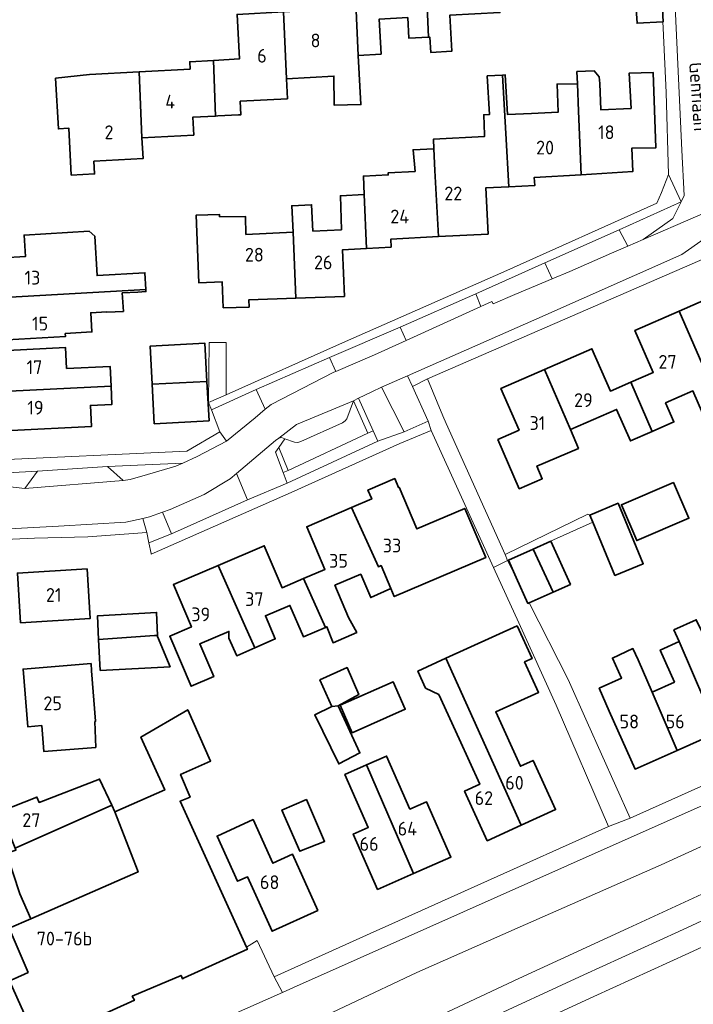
# Model space of a CAD drawing. Header units: metres. Extents: x 245598 to 248629, y 478632 to 481821.
# Tile 83 of 122: x 247523 to 247611, y 479990 to 480119. Entities that reach past the tile are written whole.
import ezdxf
from ezdxf.enums import TextEntityAlignment as Align

# ---------------------------------------------------------------- set-up
doc = ezdxf.new("R2010")
doc.units = ezdxf.units.M
for name, color, linetype, lineweight in [('B-XX-GR-GROENVOORZIENING-GV', 80, 'Continuous', 18), ('B-XX-OG-BEBOUWING-GV', 7, 'Continuous', 35), ('B-XX-OG-BEBOUWING-T18', 10, 'Continuous', 18), ('B-XX-OG-TERREIN_ERF-GV', 7, 'Continuous', 18), ('B-XX-OG-TOPOGRAFIE-T18', 10, 'Continuous', 18), ('B-XX-VH-ONVERHARD-GV', 252, 'Continuous', 18), ('B-XX-VH-VERHARDING_GESLOTEN-GV', 252, 'Continuous', 18), ('B-XX-VH-VERHARDING_OPEN-GV', 252, 'Continuous', 18)]:
    doc.layers.add(name, color=color, linetype=linetype, lineweight=lineweight)
doc.styles.add('NLCS-ISO-M-T18', font='NLCS-ISO.ttf', dxfattribs={"height": 1.8})

msp = doc.modelspace()

# ---------------------------------------------------------------- linework, layer by layer
at = {"layer": 'B-XX-GR-GROENVOORZIENING-GV'}
for points in [[(247591.978, 480086.944), (247592.933, 480084.867), (247595.233, 480085.822), (247600.689, 480088.211), (247602.799, 480089.113), (247601.665, 480091.238)], [(247582.95, 480082.9), (247573.05, 480078.55), (247573.84, 480076.801), (247583.587, 480081.217)], [(247554.25, 480070.4), (247555.429, 480067.802), (247556.19, 480068.44), (247564.41, 480072.66), (247564.641, 480072.759), (247563.83, 480074.56)], [(247573.578, 480064.867), (247576.7, 480066.244), (247574.66, 480070.791), (247574.033, 480072.189), (247570.633, 480070.689)], [(247568.848, 480064.668), (247569.547, 480064.993), (247567.612, 480069.236), (247566.94, 480068.9)], [(247558.403, 480059.811), (247557.779, 480059.521), (247558.31, 480058.15), (247570.16, 480063.65), (247569.547, 480064.993), (247568.848, 480064.668)], [(247557.779, 480059.521), (247558.403, 480059.811), (247557.184, 480062.791), (247556.75, 480062.18)], [(247544.64, 480060.78), (247534.79, 480060.33), (247536.85, 480058.51), (247537.75, 480058.63), (247540.03, 480059.26), (247543.76, 480060.38)], [(247524.01, 480057.45), (247525.68, 480059.71), (247518.48, 480059.33), (247519.95, 480058.34), (247521.35, 480057.75)], [(247551.66, 480059.41), (247550.83, 480058.7), (247547.44, 480056.65), (247543, 480054.69), (247542, 480054.34), (247543.16, 480051.51), (247553.093, 480055.962)]]:
    msp.add_lwpolyline(points, close=True, dxfattribs=at)
for points in [[(247567.125, 479983.338), (247588.575, 479993.438), (247602.836, 480000), (247627.778, 480011.478), (247697.367, 480043.467), (247697.811, 480044.011), (247697.889, 480044.422), (247697.322, 480044.6), (247690.211, 480044.411), (247688.478, 480044.389), (247679.011, 480040.433), (247678.1, 480038.078), (247667.378, 480033.244), (247665.011, 480034.233), (247636.911, 480021.689), (247625.8, 480016.811), (247607.163, 480008.288), (247588.347, 480000), (247575.237, 479994.225), (247557.912, 479986.012)], [(247610.538, 479987.375), (247629.688, 479997.525), (247633.613, 479999.556), (247631.847, 480002.788), (247626.809, 480004.157), (247626.338, 480003.938), (247617.834, 480000), (247610.788, 479996.737), (247598.375, 479991.075), (247584.962, 479984.887)]]:
    msp.add_lwpolyline(points, dxfattribs=at)
at = {"layer": 'B-XX-OG-BEBOUWING-GV'}
for points in [[(247595.094, 480135.549), (247595.477, 480127.085), (247595.603, 480124.307), (247598.378, 480124.411), (247598.295, 480127.238), (247603.38, 480127.514), (247604.013, 480118.255), (247607.38, 480118.434), (247607.438, 480118.437), (247606.943, 480127.754), (247606.93, 480127.754), (247605.195, 480127.693), (247605.107, 480130.208), (247604.732, 480137.129), (247601.34, 480136.946), (247601.398, 480135.891)], [(247576.289, 480127.519), (247576.753, 480116.419), (247576.94, 480116.429), (247577.048, 480114.442), (247579.79, 480114.59), (247579.534, 480119.285), (247586.096, 480119.641), (247585.752, 480129.033), (247582.839, 480128.875), (247582.893, 480127.877)], [(247576.289, 480127.519), (247570, 480127.178), (247570.333, 480121.029), (247567.269, 480120.863), (247567.561, 480114.055), (247570.562, 480114.218), (247570.315, 480118.786), (247574.048, 480118.988), (247574.195, 480116.28), (247576.753, 480116.419)], [(247557.807, 480119.73), (247558.191, 480111.004), (247564.391, 480111.34), (247564.45, 480107.54), (247567.93, 480107.611), (247567.561, 480114.055), (247567.269, 480120.863), (247564.278, 480120.701), (247564.311, 480120.082)], [(247548.667, 480113.396), (247548.918, 480106.116), (247549.222, 480106.133), (247551.913, 480106.279), (247552.247, 480106.297), (247552.152, 480108.057), (247558.333, 480108.392), (247558.191, 480111.004), (247557.807, 480119.73), (247551.739, 480119.401), (247552.055, 480113.58)], [(247548.667, 480113.396), (247545.557, 480113.228), (247545.61, 480112.257), (247538.928, 480111.895), (247539.31, 480103.266), (247546.086, 480103.634), (247545.96, 480105.956), (247548.918, 480106.116)], [(247539.31, 480103.266), (247538.928, 480111.895), (247532.464, 480111.544), (247528.026, 480111.057), (247528.4, 480104.43), (247529.741, 480104.543), (247530.075, 480098.403), (247533.127, 480098.568), (247533.037, 480100.211), (247539.457, 480100.56)], [(247584.072, 480103.663), (247584.08, 480103.433), (247577.394, 480103.081), (247577.459, 480101.83), (247577.606, 480099.01), (247578.057, 480090.367), (247584.551, 480090.699), (247584.241, 480096.729), (247587.246, 480096.869), (247586.865, 480103.837), (247586.433, 480111.478), (247584.432, 480111.365), (247584.717, 480106.322), (247583.981, 480106.281)], [(247586.865, 480103.837), (247587.246, 480096.869), (247590.639, 480097.028), (247590.565, 480098.071), (247596.721, 480098.45), (247596.368, 480106.781), (247596.217, 480110.342), (247593.567, 480110.3), (247593.725, 480106.648), (247590.211, 480106.471), (247587.092, 480106.314), (247586.799, 480111.499), (247586.433, 480111.478)], [(247596.368, 480106.781), (247596.721, 480098.45), (247603.446, 480098.865), (247603.341, 480101.933), (247606.482, 480101.985), (247606.118, 480111.818), (247602.971, 480111.723), (247603.236, 480107.126), (247599.305, 480106.928), (247599.133, 480110.389), (247599.078, 480111.265), (247598.397, 480112.038), (247596.149, 480111.943), (247596.217, 480110.342)], [(247568.34, 480095.849), (247568.642, 480088.819), (247571.881, 480089.007), (247571.844, 480090.05), (247578.057, 480090.367), (247577.606, 480099.01), (247577.459, 480101.83), (247574.75, 480101.71), (247575.014, 480098.878), (247571.484, 480098.698), (247571.495, 480098.427), (247568.265, 480098.287)], [(247559.066, 480090.955), (247559.44, 480082.326), (247565.777, 480082.554), (247565.52, 480088.638), (247568.642, 480088.819), (247568.34, 480095.849), (247565.243, 480095.712), (247565.381, 480091.272), (247561.657, 480091.085), (247561.484, 480094.527), (247558.893, 480094.397)], [(247549.446, 480092.933), (247549.432, 480093.265), (247546.386, 480093.152), (247546.751, 480084.321), (247549.797, 480084.447), (247549.937, 480081.067), (247553.314, 480081.149), (247553.261, 480082.103), (247559.44, 480082.326), (247559.066, 480090.955), (247552.903, 480090.645), (247552.86, 480092.98)], [(247521.087, 480087.234), (247520.412, 480086.858), (247520.529, 480084.856), (247521.244, 480084.562), (247521.369, 480082.43), (247539.82, 480083.462), (247539.696, 480085.634), (247533.457, 480085.267), (247533.154, 480090.418), (247532.422, 480091.069), (247523.917, 480090.57), (247524.082, 480087.755), (247521.067, 480087.578)], [(247539.82, 480083.462), (247521.369, 480082.43), (247521.519, 480079.88), (247520.843, 480079.504), (247520.961, 480077.502), (247521.676, 480077.208), (247521.696, 480076.864), (247529.3, 480077.311), (247529.277, 480077.703), (247532.777, 480077.908), (247532.628, 480080.411), (247534.737, 480080.535), (247534.739, 480080.488), (247536.879, 480080.591), (247536.743, 480083.018), (247538.766, 480083.125), (247539.836, 480083.189)], [(247609.501, 480080.626), (247612.911, 480072.817), (247618.594, 480075.294), (247620.394, 480071.164), (247623.198, 480072.386), (247620.36, 480078.897), (247617.558, 480077.676), (247615.192, 480083.106)], [(247603.187, 480071.333), (247605.995, 480064.913), (247608.836, 480066.151), (247607.75, 480068.644), (247611.308, 480070.198), (247612.572, 480067.303), (247614.879, 480068.31), (247612.911, 480072.817), (247609.501, 480080.626), (247603.736, 480078.113), (247606.131, 480072.616)], [(247521.984, 480070.153), (247535.279, 480070.809), (247535.15, 480073.415), (247529.46, 480073.136), (247529.326, 480075.859), (247521.722, 480075.485), (247521.739, 480075.14), (247521.06, 480074.772), (247521.158, 480072.768), (247521.87, 480072.467)], [(247547.811, 480071.427), (247547.54, 480076.431), (247540.376, 480076.043), (247540.646, 480071.074)], [(247591.929, 480073.007), (247595.298, 480065.143), (247601.351, 480067.781), (247603.142, 480063.67), (247605.995, 480064.913), (247603.187, 480071.333), (247600.538, 480070.179), (247598.127, 480075.709)], [(247585.805, 480063.859), (247588.618, 480057.413), (247591.631, 480058.728), (247590.932, 480060.381), (247596.345, 480062.7), (247595.298, 480065.143), (247591.929, 480073.007), (247586.233, 480070.525), (247588.606, 480065.08)], [(247535.279, 480070.809), (247521.984, 480070.153), (247522.088, 480068.034), (247521.409, 480067.665), (247521.507, 480065.661), (247522.219, 480065.361), (247522.236, 480065.016), (247532.713, 480065.532), (247532.577, 480068.299), (247535.396, 480068.437)], [(247548.089, 480066.312), (247547.811, 480071.427), (247540.646, 480071.074), (247540.925, 480065.923)], [(247570.226, 480047.236), (247570.557, 480047.377), (247571.837, 480044.374), (247572.285, 480043.323), (247584.236, 480048.42), (247581.496, 480054.84), (247575.242, 480052.171), (247572.922, 480057.611), (247572.848, 480057.58), (247572.35, 480058.748), (247568.846, 480057.253), (247569.344, 480056.085), (247566.702, 480054.958)], [(247608.8, 480058.222), (247601.978, 480055.322), (247603.978, 480050.644), (247610.8, 480053.567)], [(247571.837, 480044.374), (247570.557, 480047.377), (247570.226, 480047.236), (247566.702, 480054.958), (247560.849, 480052.461), (247563.234, 480046.869), (247560.422, 480045.669), (247563.293, 480039.305), (247563.482, 480039.386), (247564.29, 480037.29), (247567.38, 480038.64), (247566.314, 480040.594), (247564.52, 480044.801), (247567.912, 480046.248), (247569.208, 480043.207)], [(247598.235, 480053.061), (247601.133, 480046.09), (247604.818, 480047.622), (247601.538, 480055.514), (247597.852, 480053.981)], [(247549.269, 480047.394), (247552.73, 480039.653), (247554.079, 480036.634), (247556.73, 480037.79), (247555.454, 480040.814), (247558.656, 480042.18), (247560.408, 480038.074), (247563.293, 480039.305), (247560.422, 480045.669), (247557.624, 480044.476), (247555.285, 480049.96)], [(247590.434, 480049.506), (247593.037, 480043.9), (247595.299, 480044.916), (247592.767, 480050.554)], [(247590.434, 480049.506), (247587.224, 480048.065), (247588.235, 480045.814), (247589.756, 480042.427), (247589.921, 480042.501), (247593.037, 480043.9)], [(247549.269, 480047.394), (247543.421, 480044.9), (247545.783, 480039.364), (247542.942, 480038.152), (247545.73, 480031.616), (247548.687, 480032.877), (247546.864, 480037.151), (247550.68, 480038.778), (247550.68, 480037.91), (247551.71, 480035.6), (247554.079, 480036.634), (247552.73, 480039.653)], [(247532.155, 480046.959), (247523.038, 480046.395), (247523.439, 480039.909), (247532.556, 480040.473)], [(247541.336, 480038.255), (247541.23, 480041.25), (247533.49, 480040.81), (247533.642, 480037.715), (247540.954, 480038.242)], [(247579.037, 480035.258), (247588.862, 480013.441), (247593.361, 480015.489), (247590.437, 480021.913), (247588.784, 480021.161), (247585.555, 480028.256), (247591.141, 480030.798), (247589.322, 480034.794), (247590.289, 480035.234), (247588.349, 480039.496)], [(247612.47, 480038.755), (247611.765, 480040.303), (247608.84, 480038.972), (247609.538, 480037.439), (247614.628, 480025.589), (247620.181, 480028.047), (247614.955, 480039.852)], [(247541.336, 480038.255), (247540.954, 480038.242), (247533.642, 480037.715), (247533.858, 480033.672), (247542.99, 480034.16), (247541.34, 480038.13)], [(247608.901, 480032.133), (247606.006, 480030.855), (247609.251, 480023.21), (247614.628, 480025.589), (247609.538, 480037.439), (247607.053, 480036.342), (247608.355, 480033.393)], [(247604.158, 480035.042), (247603.484, 480036.523), (247600.797, 480035.3), (247601.994, 480032.669), (247599.077, 480031.341), (247600.394, 480028.367), (247603.754, 480020.777), (247609.251, 480023.21), (247606.006, 480030.855)], [(247533.155, 480027.018), (247533.262, 480027.027), (247532.733, 480033.612), (247532.657, 480034.561), (247523.77, 480033.846), (247524.376, 480026.314), (247526.22, 480026.462), (247526.493, 480023.073), (247533.284, 480023.62)], [(247578.121, 480030.522), (247580.75, 480024.746), (247583.45, 480018.814), (247581.477, 480017.916), (247584.431, 480011.425), (247588.862, 480013.441), (247579.037, 480035.258), (247575.377, 480033.592), (247576.389, 480031.368)], [(247564.11, 480028.95), (247564.95, 480029.05), (247567.66, 480030.54), (247566.11, 480034.05), (247562.58, 480032.44)], [(247566.793, 480025.534), (247573.717, 480028.602), (247572.124, 480032.196), (247565.2, 480029.128)], [(247564.11, 480028.95), (247561.89, 480027.86), (247565.03, 480021.46), (247567.79, 480022.89), (247564.95, 480029.05)], [(247524.806, 480001.233), (247521.959, 479999.988), (247524.422, 479994.211), (247522.609, 479993.389), (247522.019, 479993.122), (247525.272, 479985.855), (247525.815, 479986.132), (247526.241, 479985.096), (247538.325, 479990.583), (247538.05, 479991.091), (247544.419, 479993.814), (247544.605, 479993.393), (247544.818, 479993.49), (247553.093, 479997.235), (247552.962, 479997.522), (247544.304, 480016.572), (247545.609, 480017.127), (247544.36, 480020.095), (247548.29, 480021.833), (247545.295, 480028.533), (247539.178, 480024.937), (247542.293, 480018.07), (247535.786, 480015.192), (247538.804, 480007.353)], [(247568.675, 480021.346), (247565.83, 480020.092), (247568.889, 480013.153), (247566.921, 480012.286), (247570.106, 480005.061), (247574.8, 480007.13)], [(247574.8, 480007.13), (247579.682, 480009.282), (247576.496, 480016.51), (247574.337, 480015.558), (247571.279, 480022.494), (247568.675, 480021.346)], [(247535.366, 480016.088), (247533.775, 480019.486), (247525.861, 480016.438), (247525.588, 480017.125), (247520.825, 480015.262), (247522.733, 480010.46)], [(247560.832, 480016.803), (247557.612, 480015.438), (247559.951, 480010.042), (247563.178, 480011.331)], [(247535.786, 480015.192), (247535.366, 480016.088), (247522.733, 480010.46), (247522.837, 480010.198), (247521.595, 480009.786), (247523.342, 480004.491), (247524.806, 480001.233), (247538.804, 480007.353)], [(247562.319, 480002.314), (247558.995, 480009.648), (247556.422, 480008.482), (247553.84, 480014.178), (247549.125, 480012.04), (247551.806, 480006.127), (247553.098, 480006.712), (247556.324, 479999.596)]]:
    msp.add_lwpolyline(points, close=True, dxfattribs=at)
at = {"layer": 'B-XX-OG-TERREIN_ERF-GV'}
for points in [[(247520.45, 480118.98), (247521.81, 480091.5), (247516.48, 480091.04), (247518.09, 480061.83), (247518.85, 480061.09), (247545.16, 480062.35), (247549.49, 480064.86), (247548.38, 480067.726), (247548.01, 480068.68), (247548.11, 480076.527), (247550.296, 480076.527), (247550.296, 480069.701), (247565.51, 480076.5), (247586.59, 480085.76), (247606.622, 480094.722), (247607.222, 480096.144), (247608.133, 480098.489), (247607.833, 480109.178), (247607.422, 480117.589), (247607.38, 480118.434), (247604.013, 480118.255), (247603.38, 480127.514)], [(247570.315, 480118.786), (247570.562, 480114.218), (247567.561, 480114.055), (247567.93, 480107.611), (247564.45, 480107.54), (247564.391, 480111.34), (247558.191, 480111.004), (247558.333, 480108.392), (247552.152, 480108.057), (247552.247, 480106.297), (247551.913, 480106.279), (247549.222, 480106.133), (247548.918, 480106.116), (247545.96, 480105.956), (247546.086, 480103.634), (247539.31, 480103.266), (247539.457, 480100.56), (247533.037, 480100.211), (247533.127, 480098.568), (247530.075, 480098.403), (247529.741, 480104.543), (247528.4, 480104.43), (247528.026, 480111.057), (247532.464, 480111.544), (247538.928, 480111.895), (247545.61, 480112.257), (247545.557, 480113.228), (247548.667, 480113.396), (247552.055, 480113.58), (247551.739, 480119.401)], [(247579.534, 480119.285), (247579.79, 480114.59), (247577.048, 480114.442), (247576.94, 480116.429), (247576.753, 480116.419), (247574.195, 480116.28), (247574.048, 480118.988)], [(247521.067, 480087.578), (247524.082, 480087.755), (247523.917, 480090.57), (247532.422, 480091.069), (247533.154, 480090.418), (247533.457, 480085.267), (247539.696, 480085.634), (247539.82, 480083.462), (247539.836, 480083.189), (247538.766, 480083.125), (247536.743, 480083.018), (247536.879, 480080.591), (247534.739, 480080.488), (247534.737, 480080.535), (247532.628, 480080.411), (247532.777, 480077.908), (247529.277, 480077.703), (247529.3, 480077.311), (247521.696, 480076.864)], [(247617.244, 480089.433), (247576.622, 480071.767), (247578.633, 480066.967), (247579.078, 480065.933), (247586.778, 480048.811), (247597.6, 480054.078), (247597.852, 480053.981), (247601.538, 480055.514), (247604.818, 480047.622), (247601.133, 480046.09), (247598.235, 480053.061), (247587.1, 480048.044), (247588.235, 480045.814), (247587.224, 480048.065), (247590.434, 480049.506), (247592.767, 480050.554), (247595.299, 480044.916), (247593.037, 480043.9), (247589.921, 480042.501), (247595.022, 480032.478), (247597.514, 480026.923), (247603.137, 480014.387), (247627.422, 480025.278)], [(247612.572, 480067.303), (247611.308, 480070.198), (247607.75, 480068.644), (247608.836, 480066.151), (247605.995, 480064.913), (247603.142, 480063.67), (247601.351, 480067.781), (247595.298, 480065.143), (247596.345, 480062.7), (247590.932, 480060.381), (247591.631, 480058.728), (247588.618, 480057.413), (247585.805, 480063.859), (247588.606, 480065.08), (247586.233, 480070.525), (247591.929, 480073.007), (247598.127, 480075.709), (247600.538, 480070.179), (247603.187, 480071.333), (247606.131, 480072.616), (247603.736, 480078.113), (247609.501, 480080.626), (247615.192, 480083.106)], [(247520.825, 480015.262), (247525.588, 480017.125), (247525.861, 480016.438), (247533.775, 480019.486), (247535.366, 480016.088), (247535.786, 480015.192), (247542.293, 480018.07), (247539.178, 480024.937), (247545.295, 480028.533), (247548.29, 480021.833), (247544.36, 480020.095), (247545.609, 480017.127), (247544.304, 480016.572), (247552.962, 479997.522), (247554.388, 479998.387), (247556.588, 479993.637), (247570.025, 479999.688), (247570.72, 480000), (247583.587, 480005.775), (247600.287, 480013.275), (247593.425, 480029.125), (247588.55, 480039.88), (247585.254, 480047.131), (247577.11, 480065.05), (247573.03, 480063.35), (247558.81, 480056.93), (247540.51, 480048.86), (247540.5, 480048.95), (247540.22, 480050.359), (247539.96, 480051.68), (247532.26, 480051.15), (247525.28, 480050.94), (247518.464, 480050.661)], [(247522.609, 479993.389), (247524.422, 479994.211), (247521.959, 479999.988), (247524.806, 480001.233), (247523.342, 480004.491), (247521.595, 480009.786)]]:
    msp.add_lwpolyline(points, dxfattribs=at)
for points in [[(247584.08, 480103.433), (247584.072, 480103.663), (247583.981, 480106.281), (247584.717, 480106.322), (247584.432, 480111.365), (247586.433, 480111.478), (247586.799, 480111.499), (247587.092, 480106.314), (247590.211, 480106.471), (247593.725, 480106.648), (247593.567, 480110.3), (247596.217, 480110.342), (247596.149, 480111.943), (247598.397, 480112.038), (247599.078, 480111.265), (247599.133, 480110.389), (247599.305, 480106.928), (247603.236, 480107.126), (247602.971, 480111.723), (247606.118, 480111.818), (247606.482, 480101.985), (247603.341, 480101.933), (247603.446, 480098.865), (247596.721, 480098.45), (247590.565, 480098.071), (247590.639, 480097.028), (247587.246, 480096.869), (247584.241, 480096.729), (247584.551, 480090.699), (247578.057, 480090.367), (247571.844, 480090.05), (247571.881, 480089.007), (247568.642, 480088.819), (247565.52, 480088.638), (247565.777, 480082.554), (247559.44, 480082.326), (247553.261, 480082.103), (247553.314, 480081.149), (247549.937, 480081.067), (247549.797, 480084.447), (247546.751, 480084.321), (247546.386, 480093.152), (247549.432, 480093.265), (247549.446, 480092.933), (247552.86, 480092.98), (247552.903, 480090.645), (247559.066, 480090.955), (247558.893, 480094.397), (247561.484, 480094.527), (247561.657, 480091.085), (247565.381, 480091.272), (247565.243, 480095.712), (247568.34, 480095.849), (247568.265, 480098.287), (247571.495, 480098.427), (247571.484, 480098.698), (247575.014, 480098.878), (247574.75, 480101.71), (247577.459, 480101.83), (247577.394, 480103.081)], [(247535.396, 480068.437), (247532.577, 480068.299), (247532.713, 480065.532), (247522.236, 480065.016), (247522.219, 480065.361), (247521.507, 480065.661), (247521.409, 480067.665), (247522.088, 480068.034), (247521.984, 480070.153), (247521.87, 480072.467), (247521.158, 480072.768), (247521.06, 480074.772), (247521.739, 480075.14), (247521.722, 480075.485), (247529.326, 480075.859), (247529.46, 480073.136), (247535.15, 480073.415), (247535.279, 480070.809)], [(247540.646, 480071.074), (247540.376, 480076.043), (247547.54, 480076.431), (247547.811, 480071.427), (247548.089, 480066.312), (247540.925, 480065.923)], [(247550.68, 480038.778), (247546.864, 480037.151), (247548.687, 480032.877), (247545.73, 480031.616), (247542.942, 480038.152), (247545.783, 480039.364), (247543.421, 480044.9), (247549.269, 480047.394), (247555.285, 480049.96), (247557.624, 480044.476), (247560.422, 480045.669), (247563.234, 480046.869), (247560.849, 480052.461), (247566.702, 480054.958), (247569.344, 480056.085), (247568.846, 480057.253), (247572.35, 480058.748), (247572.848, 480057.58), (247572.922, 480057.611), (247575.242, 480052.171), (247581.496, 480054.84), (247584.236, 480048.42), (247572.285, 480043.323), (247571.837, 480044.374), (247569.208, 480043.207), (247567.912, 480046.248), (247564.52, 480044.801), (247566.314, 480040.594), (247567.38, 480038.64), (247564.29, 480037.29), (247563.482, 480039.386), (247563.293, 480039.305), (247560.408, 480038.074), (247558.656, 480042.18), (247555.454, 480040.814), (247556.73, 480037.79), (247554.079, 480036.634), (247551.71, 480035.6), (247550.68, 480037.91)], [(247608.8, 480058.222), (247610.8, 480053.567), (247603.978, 480050.644), (247601.978, 480055.322)], [(247532.155, 480046.959), (247532.556, 480040.473), (247523.439, 480039.909), (247523.038, 480046.395)], [(247533.642, 480037.715), (247533.49, 480040.81), (247541.23, 480041.25), (247541.336, 480038.255), (247541.34, 480038.13), (247542.99, 480034.16), (247533.858, 480033.672)], [(247579.037, 480035.258), (247588.349, 480039.496), (247590.289, 480035.234), (247589.322, 480034.794), (247591.141, 480030.798), (247585.555, 480028.256), (247588.784, 480021.161), (247590.437, 480021.913), (247593.361, 480015.489), (247588.862, 480013.441), (247584.431, 480011.425), (247581.477, 480017.916), (247583.45, 480018.814), (247580.75, 480024.746), (247578.121, 480030.522), (247576.389, 480031.368), (247575.377, 480033.592)], [(247609.538, 480037.439), (247608.84, 480038.972), (247611.765, 480040.303), (247612.47, 480038.755), (247614.955, 480039.852), (247620.181, 480028.047), (247614.628, 480025.589), (247609.251, 480023.21), (247603.754, 480020.777), (247600.394, 480028.367), (247599.077, 480031.341), (247601.994, 480032.669), (247600.797, 480035.3), (247603.484, 480036.523), (247604.158, 480035.042), (247606.006, 480030.855), (247608.901, 480032.133), (247608.355, 480033.393), (247607.053, 480036.342)], [(247532.733, 480033.612), (247533.262, 480027.027), (247533.155, 480027.018), (247533.284, 480023.62), (247526.493, 480023.073), (247526.22, 480026.462), (247524.376, 480026.314), (247523.77, 480033.846), (247532.657, 480034.561)], [(247564.95, 480029.05), (247567.79, 480022.89), (247565.03, 480021.46), (247561.89, 480027.86), (247564.11, 480028.95), (247562.58, 480032.44), (247566.11, 480034.05), (247567.66, 480030.54)], [(247573.717, 480028.602), (247566.793, 480025.534), (247565.2, 480029.128), (247572.124, 480032.196)], [(247568.675, 480021.346), (247571.279, 480022.494), (247574.337, 480015.558), (247576.496, 480016.51), (247579.682, 480009.282), (247574.8, 480007.13), (247570.106, 480005.061), (247566.921, 480012.286), (247568.889, 480013.153), (247565.83, 480020.092)], [(247559.951, 480010.042), (247557.612, 480015.438), (247560.832, 480016.803), (247563.178, 480011.331)], [(247562.319, 480002.314), (247556.324, 479999.596), (247553.098, 480006.712), (247551.806, 480006.127), (247549.125, 480012.04), (247553.84, 480014.178), (247556.422, 480008.482), (247558.995, 480009.648)]]:
    msp.add_lwpolyline(points, close=True, dxfattribs=at)
at = {"layer": 'B-XX-VH-ONVERHARD-GV'}
msp.add_lwpolyline([(247568.848, 480064.668), (247566.94, 480068.9), (247566.08, 480066.56), (247565.89, 480066.3), (247565.51, 480066.05), (247560.06, 480063.6), (247559.68, 480063.48), (247559.23, 480063.49), (247558, 480063.94), (247557.184, 480062.791), (247558.403, 480059.811)], close=True, dxfattribs=at)
at = {"layer": 'B-XX-VH-VERHARDING_GESLOTEN-GV'}
for points in [[(247625.022, 480021.567), (247599.725, 480010.325), (247576.558, 480000), (247559.112, 479992.225), (247557.685, 479991.594), (247548.625, 479987.588)], [(247557.912, 479986.012), (247575.237, 479994.225), (247588.347, 480000), (247607.163, 480008.288), (247625.8, 480016.811)], [(247627.778, 480011.478), (247602.836, 480000), (247588.575, 479993.438), (247567.125, 479983.338)], [(247520.841, 479938.471), (247524.488, 479941.175), (247532.575, 479946.787), (247540.537, 479952.325), (247547.425, 479957.725), (247556.375, 479965.975), (247564.888, 479973.475), (247572.138, 479978.425), (247580, 479982.612), (247584.962, 479984.887), (247598.375, 479991.075), (247610.788, 479996.737), (247617.834, 480000), (247626.338, 480003.938), (247626.809, 480004.157)], [(247583.667, 479987.703), (247597.082, 479993.893), (247609.493, 479999.554), (247616.531, 480002.813)], [(247616.531, 480002.813), (247609.493, 479999.554), (247597.082, 479993.893), (247583.667, 479987.703)]]:
    msp.add_lwpolyline(points, dxfattribs=at)
at = {"layer": 'B-XX-VH-VERHARDING_OPEN-GV'}
for points in [[(247608.133, 480098.489), (247609.768, 480094.891), (247610.189, 480095.733), (247609.889, 480101.678), (247608.7, 480127.022), (247608.222, 480134.511), (247607.678, 480139.744), (247604.322, 480143.322), (247604.033, 480141.622), (247606.467, 480138.778), (247606.93, 480127.754), (247606.943, 480127.754), (247607.438, 480118.437), (247607.38, 480118.434), (247607.422, 480117.589), (247607.833, 480109.178)], [(247601.665, 480091.238), (247609.768, 480094.891), (247608.133, 480098.489), (247607.222, 480096.144), (247606.622, 480094.722), (247586.59, 480085.76), (247565.51, 480076.5), (247550.296, 480069.701), (247548.01, 480068.68), (247548.38, 480067.726), (247554.25, 480070.4), (247563.83, 480074.56), (247573.05, 480078.55), (247582.95, 480082.9), (247591.978, 480086.944)], [(247609.768, 480094.891), (247601.665, 480091.238), (247602.799, 480089.113), (247604.822, 480089.978), (247608.689, 480092.733)], [(247574.66, 480070.791), (247576.622, 480071.767), (247617.244, 480089.433), (247616.878, 480090.167), (247615.4, 480090.711), (247612.778, 480090.067), (247609.878, 480088.022), (247590.922, 480079.633), (247574.033, 480072.189)], [(247582.95, 480082.9), (247583.587, 480081.217), (247585.05, 480081.88), (247585.21, 480081.58), (247588.05, 480082.81), (247592.933, 480084.867), (247591.978, 480086.944)], [(247573.84, 480076.801), (247573.05, 480078.55), (247563.83, 480074.56), (247564.641, 480072.759), (247569.71, 480074.93)], [(247548.01, 480068.68), (247550.296, 480069.701), (247550.296, 480076.527), (247548.11, 480076.527)], [(247576.7, 480066.244), (247577.11, 480065.05), (247585.254, 480047.131), (247587.1, 480048.044), (247586.778, 480048.811), (247579.078, 480065.933), (247578.633, 480066.967), (247576.622, 480071.767), (247574.66, 480070.791)], [(247555.429, 480067.802), (247554.25, 480070.4), (247548.38, 480067.726), (247549.49, 480064.86), (247550.369, 480063.657), (247554.09, 480066.68)], [(247567.612, 480069.236), (247569.547, 480064.993), (247570.16, 480063.65), (247573.578, 480064.867), (247570.633, 480070.689), (247569.34, 480070.1)], [(247557.2, 480064.03), (247557.53, 480064.11), (247558, 480063.94), (247559.23, 480063.49), (247559.68, 480063.48), (247560.06, 480063.6), (247565.51, 480066.05), (247565.89, 480066.3), (247566.08, 480066.56), (247566.94, 480068.9), (247559.522, 480065.822)], [(247570.16, 480063.65), (247558.31, 480058.15), (247553.093, 480055.962), (247543.16, 480051.51), (247540.22, 480050.359), (247540.5, 480048.95), (247540.51, 480048.86), (247558.81, 480056.93), (247573.03, 480063.35), (247577.11, 480065.05), (247576.7, 480066.244), (247573.578, 480064.867)], [(247534.79, 480060.33), (247544.64, 480060.78), (247546.51, 480061.63), (247550.36, 480063.65), (247550.369, 480063.657), (247549.49, 480064.86), (247545.16, 480062.35), (247518.85, 480061.09), (247518.09, 480061.83), (247518.16, 480059.594), (247518.48, 480059.33), (247525.68, 480059.71)], [(247557.779, 480059.521), (247556.75, 480062.18), (247557.184, 480062.791), (247558, 480063.94), (247557.53, 480064.11), (247557.2, 480064.03), (247556.76, 480063.74), (247551.66, 480059.41), (247553.093, 480055.962), (247558.31, 480058.15)], [(247525.68, 480059.71), (247524.01, 480057.45), (247536.85, 480058.51), (247534.79, 480060.33)], [(247518.464, 480050.661), (247525.28, 480050.94), (247532.26, 480051.15), (247539.96, 480051.68), (247539.423, 480053.54), (247537.19, 480053.03), (247528.4, 480052.53), (247521.15, 480052.13), (247518.76, 480051.96), (247518.403, 480051.83), (247518.44, 480050.66)], [(247539.96, 480051.68), (247540.22, 480050.359), (247543.16, 480051.51), (247542, 480054.34), (247540.3, 480053.74), (247539.423, 480053.54)], [(247598.235, 480053.061), (247597.852, 480053.981), (247597.6, 480054.078), (247586.778, 480048.811), (247587.1, 480048.044)], [(247588.55, 480039.88), (247593.425, 480029.125), (247600.287, 480013.275), (247603.137, 480014.387), (247597.514, 480026.923), (247595.022, 480032.478), (247589.921, 480042.501), (247589.756, 480042.427), (247588.235, 480045.814), (247587.1, 480048.044), (247585.254, 480047.131)], [(247556.588, 479993.637), (247554.388, 479998.387), (247552.962, 479997.522), (247553.093, 479997.235), (247544.818, 479993.49), (247544.605, 479993.393), (247544.419, 479993.814), (247538.05, 479991.091), (247538.325, 479990.583), (247526.241, 479985.096), (247520.262, 479982.036), (247520.484, 479978.33), (247520.61, 479977.836), (247520.851, 479977.351), (247521.433, 479976.723), (247521.95, 479976.42), (247522.585, 479976.243), (247523.417, 479976.268), (247523.74, 479976.353), (247529.838, 479979.175), (247531.088, 479982.025), (247545.825, 479988.5), (247548.625, 479987.588), (247557.685, 479991.594)]]:
    msp.add_lwpolyline(points, close=True, dxfattribs=at)
for points in [[(247608.7, 480127.022), (247609.889, 480101.678), (247610.189, 480095.733), (247609.768, 480094.891), (247608.689, 480092.733), (247604.822, 480089.978), (247618.498, 480095.897), (247617.067, 480096.511), (247616.199, 480097.459), (247615.978, 480097.7), (247615.544, 480098.922), (247615.278, 480099.633), (247614.789, 480109.778), (247614.704, 480111.607), (247614.672, 480112.276), (247613.467, 480138.1)], [(247618.498, 480095.897), (247604.822, 480089.978), (247602.799, 480089.113), (247600.689, 480088.211), (247595.233, 480085.822), (247592.933, 480084.867), (247588.05, 480082.81), (247585.21, 480081.58), (247585.05, 480081.88), (247583.587, 480081.217), (247573.84, 480076.801), (247569.71, 480074.93), (247564.641, 480072.759), (247564.41, 480072.66), (247556.19, 480068.44), (247555.429, 480067.802), (247554.09, 480066.68), (247550.369, 480063.657), (247550.36, 480063.65), (247546.51, 480061.63), (247544.64, 480060.78), (247543.76, 480060.38), (247540.03, 480059.26), (247537.75, 480058.63), (247536.85, 480058.51), (247524.01, 480057.45), (247521.35, 480057.75)], [(247521.15, 480052.13), (247528.4, 480052.53), (247537.19, 480053.03), (247539.423, 480053.54), (247540.3, 480053.74), (247542, 480054.34), (247543, 480054.69), (247547.44, 480056.65), (247550.83, 480058.7), (247551.66, 480059.41), (247556.76, 480063.74), (247557.2, 480064.03), (247559.522, 480065.822), (247566.94, 480068.9), (247567.612, 480069.236), (247569.34, 480070.1), (247570.633, 480070.689), (247574.033, 480072.189), (247590.922, 480079.633), (247609.878, 480088.022), (247612.778, 480090.067)], [(247627.422, 480025.278), (247603.137, 480014.387), (247600.287, 480013.275), (247583.587, 480005.775), (247570.72, 480000), (247570.025, 479999.688), (247556.588, 479993.637), (247557.685, 479991.594), (247559.112, 479992.225), (247576.558, 480000), (247599.725, 480010.325), (247625.022, 480021.567)], [(247520.262, 479982.036), (247526.241, 479985.096), (247525.815, 479986.132), (247525.272, 479985.855), (247522.019, 479993.122)]]:
    msp.add_lwpolyline(points, dxfattribs=at)

# ---------------------------------------------------------------- texts
at = {"layer": 'B-XX-OG-BEBOUWING-T18', "style": 'NLCS-ISO-M-T18'}
for s, p in [('8', (247562, 480116)), ('6', (247555, 480114)), ('4', (247543, 480108)), ('2', (247535, 480104)), ('18', (247600, 480104)), ('20', (247592, 480102)), ('22', (247580, 480096)), ('24', (247573, 480093)), ('28', (247554, 480088)), ('26', (247563, 480087)), ('13', (247525, 480085)), ('15', (247526, 480079)), ('17', (247525.264, 480073.305)), ('27', (247608, 480074)), ('19', (247525.396, 480068.014)), ('29', (247597, 480069)), ('31', (247591, 480066)), ('33', (247572, 480050)), ('35', (247565, 480048)), ('21', (247527.777, 480043.54)), ('37', (247554, 480043)), ('39', (247547, 480041)), ('25', (247527.645, 480029.384)), ('58', (247603, 480027)), ('56', (247609, 480027)), ('60', (247588, 480019)), ('62', (247584, 480017)), ('27', (247524.857, 480014.118)), ('64', (247574, 480013)), ('66', (247569, 480011)), ('68', (247556, 480006)), ('70-76b', (247529.191, 479998.633))]:
    msp.add_text(s, height=1.8, dxfattribs=at).set_placement(p, align=Align.MIDDLE_CENTER)
at = {"layer": 'B-XX-OG-TOPOGRAFIE-T18', "style": 'NLCS-ISO-M-T18'}
msp.add_text('Gentiaan', height=1.8, rotation=274, dxfattribs=at).set_placement((247612.026, 480108.663), align=Align.MIDDLE_CENTER)

doc.saveas('drawing.dxf')
